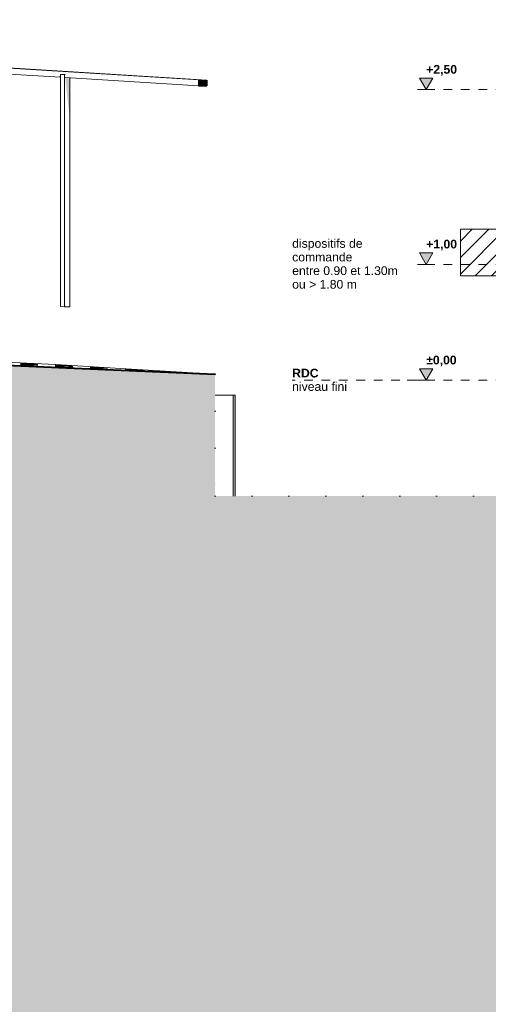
# Model space of a CAD drawing. Header units: millimetres. Extents: x -36476 to 2373, y -53000 to 10500.
# Tile 10 of 35: x -31871 to -27839, y -5375 to 3102. Entities that reach past the tile are written whole.
import ezdxf

# ---------------------------------------------------------------- set-up
doc = ezdxf.new("R2010")
doc.units = ezdxf.units.MM
doc.header["$MEASUREMENT"] = 0
doc.linetypes.add('_TIRET COURT 1', pattern=[150, 75, -75])
doc.linetypes.add('Points', pattern=[317.499995, 0, -317.499995])
for name, color, linetype in [('Nouveau_0', 7, 'Continuous'), ('Nouveau_2D - Cotations pour 50ème', 7, 'Continuous'), ('Nouveau_2D - Dessin général', 7, 'Continuous'), ('Nouveau_2D - Texte pour 50ème', 7, 'Continuous'), ('Nouveau__Sols - Dalles', 7, 'Continuous'), ('Nouveau_Equip - Escaliers et ascenseurs', 7, 'Continuous'), ('Terrain - original', 7, 'Continuous')]:
    doc.layers.add(name, color=color, linetype=linetype)
doc.styles.add('STYLE_GENERE_1', font='arial.ttf')
doc.styles.add('STYLE_GENERE_2', font='arial.ttf')

# ---------------------------------------------------------------- blocks, each defined once
blk = doc.blocks.new('Élément de coupe_3')
at = {"layer": 'Terrain - original', "linetype": 'Continuous', "lineweight": 13}
h = blk.add_hatch(dxfattribs=at)
h.set_pattern_fill('__TERRE_VÉGÉTALISÉE', style=0, pattern_type=2)
h.set_pattern_definition([(45, (0, 0), (-63.63961, 63.63961), []), (45, (-21.21, 21.21), (-127.2792, 127.2792), []), (45, (-42.43, 42.43), (-127.2792, 127.2792), []), (135, (-63.64, 63.64), (21.213203, 21.213203), [90, -90])])
h.paths.add_polyline_path([(-36475.6, 322.4), (-36475.6, -53000), (2372.7, -53000), (2372.7, -1000), (1114, -1000), (1114, -2000), (-3886, -2000), (-3886, -1000), (-30189.1, -1000), (-30189.1, 49.2), (-31403, 102), (-33105.9, 176.1), (-34834.4, 251.2), (-36464.5, 322)])
at = {"layer": 'Terrain - original', "color": 251, "linetype": 'Continuous', "lineweight": 13}
for p, q in [((-36475.6, 368.2), (-31560.4, 133.5)), ((-31789.4, 139.8), (-31864.4, 142.2)), ((-31789.3, 133.5), (-31864.3, 135.9)), ((-31789.3, 127.3), (-31864.2, 129.9)), ((-31813.4, 122.2), (-31864.2, 123.9)), ((-31789.2, 121.3), (-31813.4, 122.2)), ((-31789.4, 139.8), (-31789.4, 138.2)), ((-31789.4, 139.8), (-31714.4, 135.8)), ((-31789.3, 133.5), (-31789.3, 131.9)), ((-31789.3, 133.5), (-31714.3, 129.4)), ((-31789.3, 127.3), (-31789.2, 125.8)), ((-31789.3, 127.3), (-31714.2, 123.3)), ((-31789.2, 121.3), (-31789.2, 121)), ((-31789.2, 121.3), (-31714.2, 117.3)), ((-31789.2, 121), (-31789.2, 119.9)), ((-31527.2, 131.4), (-31564.4, 132.6)), ((-31489.3, 123.6), (-31564.3, 126)), ((-31489.3, 117.4), (-31564.3, 119.9)), ((-31489.2, 111.3), (-31564.2, 113.8)), ((-31489.4, 129.1), (-31489.4, 128.6)), ((-31489.3, 123.6), (-31489.3, 122.4)), ((-31489.3, 123.6), (-31414.3, 119.6)), ((-31489.3, 122.4), (-31489.3, 122)), ((-31489.3, 117.4), (-31489.3, 115.8)), ((-31489.3, 117.4), (-31414.3, 113.4)), ((-31489.2, 111.3), (-31489.2, 109.8)), ((-31489.2, 111.3), (-31414.2, 107.3)), ((-31189.3, 107.5), (-31264.3, 110)), ((-31260.7, 103.6), (-31264.2, 103.8)), ((-31189.2, 95.3), (-31264.2, 97.8)), ((-31189.3, 101.3), (-31260.7, 103.6)), ((-31189.3, 107.5), (-31189.3, 105.9)), ((-31189.3, 107.5), (-31114.3, 103.5)), ((-31189.3, 101.3), (-31189.2, 100.2)), ((-31189.3, 101.3), (-31114.2, 97.3)), ((-31189.2, 100.2), (-31189.2, 99.8)), ((-31189.2, 95.3), (-31189.2, 93.8)), ((-31189.2, 95.3), (-31114.2, 91.3)), ((-30889.3, 91.4), (-30964.3, 93.9)), ((-30889.2, 85.2), (-30964.2, 87.7)), ((-30889.3, 91.4), (-30889.3, 89.8)), ((-30889.3, 91.4), (-30814.3, 87.4)), ((-30889.2, 85.2), (-30889.2, 83.7)), ((-30889.2, 85.2), (-30814.2, 81.2)), ((-30648.3, 77.3), (-30664.2, 77.8)), ((-30589.2, 69.2), (-30664.2, 71.7)), ((-30589.2, 69.2), (-30589.2, 67.7)), ((-30589.2, 69.2), (-30514.2, 65.2))]:
    blk.add_line(p, q, dxfattribs=at)
at = {"layer": 'Terrain - original', "color": 7, "linetype": 'Continuous', "lineweight": 40, "flags": 128}
blk.add_lwpolyline([(-36475.6, 322.4), (-36464.5, 322), (-34834.4, 251.2), (-33105.9, 176.1), (-31403, 102), (-30189.1, 49.2)], dxfattribs=at)
blk = doc.blocks.new('Élément de coupe_4')
at = {"layer": 'Nouveau__Sols - Dalles', "linetype": 'Continuous', "lineweight": 13}
blk.add_hatch(color=7, dxfattribs=at).paths.add_polyline_path([(-30032, -130), (-30032, -1000), (-30016.6, -1000), (-30016.6, -130)])
at = {"layer": 'Nouveau__Sols - Dalles', "color": 7, "linetype": 'Continuous', "lineweight": 13}
for p, q in [((-30189.1, -130), (-30185.1, -130)), ((-30185.1, -130), (-30121.6, -130)), ((-30121.6, -130), (-30065.6, -130)), ((-30065.6, -130), (-30033.3, -130)), ((-30033.3, -130), (-30016.6, -130)), ((-30033.3, -1000), (-30033.3, -130)), ((-30016.6, -1000), (-30016.6, -130))]:
    blk.add_line(p, q, dxfattribs=at)
blk = doc.blocks.new('Élément de coupe_79')
at = {"layer": 'Nouveau_0', "color": 255, "linetype": 'Continuous', "lineweight": 0}
for p, q in [((-31004, 99), (-31560.4, 133.5)), ((-30380.8, 60.9), (-31004, 99)), ((-30189.1, 49.2), (-30380.8, 60.9))]:
    blk.add_line(p, q, dxfattribs=at)
at = {"layer": 'Nouveau_0', "color": 255, "linetype": 'Points', "lineweight": 0}
for p, q in [((-30189.1, 49.2), (-30189.1, -1000)), ((-30189.1, -1000), (-3886, -1000))]:
    blk.add_line(p, q, dxfattribs=at)
blk = doc.blocks.new('Élément de coupe_215')
at = {"layer": 'Nouveau_Equip - Escaliers et ascenseurs', "linetype": 'Continuous', "lineweight": 13}
for points in [[(-36308.5, 2901.9), (-36297.6, 2901.2), (-36297.6, 2917.6)], [(-34716.2, 2803.8), (-34705.3, 2803.2), (-34705.3, 2819.6)], [(-33123.8, 2705.8), (-33112.9, 2705.1), (-33112.9, 2721.5)], [(-31520.6, 2623.5), (-31531.5, 2607.7), (-31520.6, 2607.1)], [(-30331.5, 2583.9), (-30331.5, 2550.3), (-30331.5, 2533.8), (-30284.2, 2532.4), (-30261.4, 2531.7), (-30261.4, 2565.5), (-30261.4, 2581.8), (-30308.6, 2583.2)]]:
    blk.add_hatch(color=7, dxfattribs=at).paths.add_polyline_path(points)
at = {"layer": 'Nouveau_Equip - Escaliers et ascenseurs', "color": 7, "linetype": 'Continuous', "lineweight": 13}
for p, q in [((-36475.6, 2964.4), (-30261.4, 2581.8)), ((-36475.6, 2964.4), (-36475.6, 2964.2)), ((-36475.6, 2964.2), (-36475.6, 2962.2)), ((-36475.6, 2962.2), (-30331.5, 2583.9)), ((-36475.6, 2962.2), (-36475.6, 2956.6)), ((-36475.6, 2956.6), (-36475.6, 2912.2)), ((-36475.6, 2912.2), (-36297.6, 2901.2)), ((-36256.9, 2898.7), (-34705.3, 2803.2)), ((-34664.5, 2800.6), (-33112.9, 2705.1)), ((-33072.2, 2702.6), (-31520.6, 2607.1)), ((-31479.8, 2604.5), (-30331.5, 2533.8))]:
    blk.add_line(p, q, dxfattribs=at)
at = {"layer": 'Nouveau_Equip - Escaliers et ascenseurs', "color": 7, "linetype": 'Continuous', "lineweight": 25, "flags": 128}
for points in [[(-30331.5, 2583.9), (-30331.5, 2550.3), (-30331.5, 2533.8)], [(-30331.5, 2583.9), (-30308.6, 2583.2), (-30261.4, 2581.8)], [(-30261.4, 2581.8), (-30261.4, 2565.5), (-30261.4, 2531.7)], [(-30331.5, 2533.8), (-30284.2, 2532.4), (-30261.4, 2531.7)]]:
    blk.add_lwpolyline(points, dxfattribs=at)
blk = doc.blocks.new('Élément de coupe_218')
at = {"layer": 'Nouveau_Equip - Escaliers et ascenseurs', "linetype": 'Continuous', "lineweight": 13}
blk.add_hatch(color=7, dxfattribs=at).paths.add_polyline_path([(-31438.5, 2602), (-31479.8, 2604.5), (-31438.5, 2237.8)])
at = {"layer": 'Nouveau_Equip - Escaliers et ascenseurs', "color": 7, "linetype": 'Continuous', "lineweight": 13}
for p, q in [((-31514.9, 2631.7), (-31520.6, 2631.7)), ((-31520.6, 2631.7), (-31485.6, 2629.6)), ((-31520.6, 631.7), (-31520.6, 2631.7)), ((-31485.6, 2629.6), (-31479.8, 2629.6)), ((-31485.6, 629.6), (-31485.6, 2629.6)), ((-31438.5, 629.6), (-31438.5, 2602)), ((-31520.6, 631.7), (-31485.6, 629.6)), ((-31485.6, 629.6), (-31438.5, 629.6))]:
    blk.add_line(p, q, dxfattribs=at)
blk = doc.blocks.new('Cotation_1', base_point=(-28373.1, -2.4))
at = {"layer": 'Nouveau_2D - Cotations pour 50ème', "linetype": 'Continuous', "lineweight": 13}
for points in [[(-28373.1, 8220), (-28315.1, 8320), (-28431.1, 8320)], [(-28373.1, 6060), (-28315.1, 6160), (-28431.1, 6160)], [(-28373.1, 4560), (-28315.1, 4660), (-28431.1, 4660)], [(-28373.1, 3560), (-28315.1, 3660), (-28431.1, 3660)], [(-28373.1, 2500), (-28315.1, 2600), (-28431.1, 2600)], [(-28373.1, 995.9), (-28315.1, 1095.9), (-28431.1, 1095.9)], [(-28373.1, -2.4), (-28315.1, 97.6), (-28431.1, 97.6)]]:
    blk.add_hatch(color=7, dxfattribs=at).paths.add_polyline_path(points)
at = {"layer": 'Nouveau_2D - Cotations pour 50ème', "color": 7, "linetype": 'Continuous', "lineweight": 13}
for p, q in [((-28373.1, 8220), (-28431.1, 8320)), ((-28431.1, 8320), (-28315.1, 8320)), ((-28315.1, 8320), (-28373.1, 8220)), ((-28373.1, 8220), (-28536.8, 8220)), ((-28373.1, 8220), (-28298.1, 8220)), ((-28373.1, 6060), (-28431.1, 6160)), ((-28431.1, 6160), (-28315.1, 6160)), ((-28315.1, 6160), (-28373.1, 6060)), ((-28373.1, 6060), (-28448.1, 6060)), ((-28373.1, 6060), (-28298.1, 6060)), ((-28373.1, 4560), (-28431.1, 4660)), ((-28431.1, 4660), (-28315.1, 4660)), ((-28315.1, 4660), (-28373.1, 4560)), ((-28373.1, 4560), (-28536.8, 4560)), ((-28373.1, 4560), (-28298.1, 4560)), ((-28373.1, 3560), (-28431.1, 3660)), ((-28431.1, 3660), (-28315.1, 3660)), ((-28315.1, 3660), (-28373.1, 3560)), ((-28373.1, 3560), (-28536.8, 3560)), ((-28373.1, 3560), (-28298.1, 3560)), ((-28373.1, 2500), (-28431.1, 2600)), ((-28431.1, 2600), (-28315.1, 2600)), ((-28315.1, 2600), (-28373.1, 2500)), ((-28373.1, 2500), (-28448.1, 2500)), ((-28373.1, 2500), (-28298.1, 2500)), ((-28373.1, 995.9), (-28431.1, 1095.9)), ((-28431.1, 1095.9), (-28315.1, 1095.9)), ((-28315.1, 1095.9), (-28373.1, 995.9)), ((-28373.1, 995.9), (-28448.1, 995.9)), ((-28373.1, 995.9), (-28298.1, 995.9)), ((-28373.1, -2.4), (-28431.1, 97.6)), ((-28431.1, 97.6), (-28315.1, 97.6)), ((-28315.1, 97.6), (-28373.1, -2.4)), ((-28373.1, -2.4), (-28536.8, -2.4)), ((-28373.1, -2.4), (-28298.1, -2.4))]:
    blk.add_line(p, q, dxfattribs=at)
at = {"layer": 'Nouveau_2D - Cotations pour 50ème', "color": 7, "lineweight": 13, "char_height": 75, "attachment_point": 7, "style": 'STYLE_GENERE_2'}
for s, insert in [('{\\A1;\\fArial|b1|i0|c0|p0;+8,22}', (-28373.1, 8340)), ('{\\A1;\\fArial|b1|i0|c0|p0;+6,06}', (-28373.1, 6180)), ('{\\A1;\\fArial|b1|i0|c0|p0;+4,56}', (-28373.1, 4680)), ('{\\A1;\\fArial|b1|i0|c0|p0;+3,56}', (-28373.1, 3680)), ('{\\A1;\\fArial|b1|i0|c0|p0;+2,50}', (-28373.1, 2620)), ('{\\A1;\\fArial|b1|i0|c0|p0;+1,00}', (-28373.1, 1115.9)), ('{\\A1;\\fArial|b1|i0|c0|p0;±0,00}', (-28373.1, 117.6))]:
    blk.add_mtext(s, dxfattribs=dict(at, insert=insert))

msp = doc.modelspace()

# ---------------------------------------------------------------- hatches: boundary and pattern name
at = {"layer": 'Nouveau_0', "linetype": 'Continuous', "lineweight": 0}
h = msp.add_hatch(dxfattribs=at)
h.set_pattern_fill('Blocs_maçonnerie', color=112, style=0, pattern_type=2)
h.set_pattern_definition([(45, (0, 0), (-70.71068, 70.71068), [])])
h.paths.add_polyline_path([(-28078.7, 1297.6), (-10394.7, 1297.6), (-10394.7, 897.6), (-28078.7, 897.6)])

# ---------------------------------------------------------------- linework, layer by layer
at = {"layer": 'Nouveau_0', "color": 112, "linetype": 'Continuous', "lineweight": 0, "flags": 128}
msp.add_lwpolyline([(-28078.7, 1297.6), (-10394.7, 1297.6), (-10394.7, 897.6), (-28078.7, 897.6)], close=True, dxfattribs=at)
at = {"layer": 'Nouveau_2D - Dessin général', "color": 7, "linetype": '_TIRET COURT 1', "lineweight": 13}
for p, q in [((-10749.6, 2500), (-28433.6, 2500)), ((-10749.6, 995.9), (-28433.6, 995.9)), ((-10749.6, -2.4), (-29526.4, -2.4))]:
    msp.add_line(p, q, dxfattribs=at)

# ---------------------------------------------------------------- block references
at = {"layer": 'Nouveau_0', "lineweight": 0}
msp.add_blockref('Élément de coupe_79', (0, 0), dxfattribs=at)
at = {"layer": 'Nouveau_2D - Cotations pour 50ème', "color": 7, "linetype": 'Continuous', "lineweight": 13}
msp.add_blockref('Cotation_1', (-28373.1, -2.4), dxfattribs=at)
at = {"layer": 'Nouveau__Sols - Dalles', "lineweight": 0}
msp.add_blockref('Élément de coupe_4', (0, 0), dxfattribs=at)
at = {"layer": 'Nouveau_Equip - Escaliers et ascenseurs', "lineweight": 0}
for name in ['Élément de coupe_215', 'Élément de coupe_218']:
    msp.add_blockref(name, (0, 0), dxfattribs=at)
at = {"layer": 'Terrain - original', "lineweight": 0}
msp.add_blockref('Élément de coupe_3', (0, 0), dxfattribs=at)

# ---------------------------------------------------------------- texts
at = {"layer": 'Nouveau_2D - Texte pour 50ème', "color": 112, "linetype": 'Continuous', "lineweight": 0, "insert": (-29526.4, 999.5), "char_height": 75, "width": 1011.105, "attachment_point": 4, "line_spacing_factor": 0.938118, "style": 'STYLE_GENERE_1'}
msp.add_mtext('{\\A1;\\fArial|b0|i0|c0|p0;dispositifs de }{\\A1;\\fArial|b0|i0|c0|p0;commande }\\P{\\A1;\\fArial|b0|i0|c0|p0;entre 0.90 et 1.30m}\\P{\\A1;\\fArial|b0|i0|c0|p0;ou > 1.80 m}', dxfattribs=at)
at = {"layer": 'Nouveau_2D - Texte pour 50ème', "color": 7, "linetype": 'Continuous', "lineweight": 13, "insert": (-29526.4, 1.3), "char_height": 75, "attachment_point": 4, "line_spacing_factor": 0.92459, "style": 'STYLE_GENERE_2'}
msp.add_mtext('{\\A1;\\fArial|b1|i0|c0|p0;RDC}\\P{\\A1;\\fArial|b0|i0|c0|p0;niveau fini}', dxfattribs=at)

doc.saveas('drawing.dxf')
